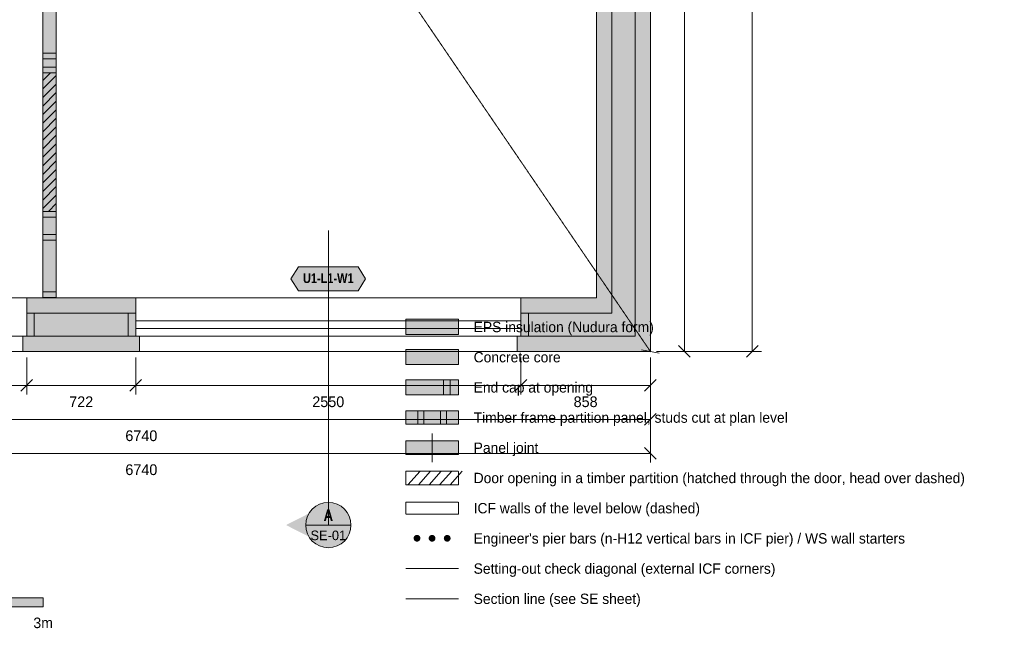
# Model space of a CAD drawing. Header units: millimetres. Extents: x -3480 to 10370, y -1834 to 11182.
# Tile 2 of 4: x 2565 to 9083, y -1834 to 2197. Entities that reach past the tile are written whole.
import ezdxf
from ezdxf.enums import TextEntityAlignment as Align

# ---------------------------------------------------------------- set-up
doc = ezdxf.new("R2010")
doc.units = ezdxf.units.MM
doc.linetypes.add('DASHED', pattern=[1.524, 1.27, -0.254])
for name, color, linetype in [('FILL-C_9E1A1A', 7, 'Continuous'), ('FILL-C_B2B2B5', 7, 'Continuous'), ('FILL-EPS', 7, 'Continuous'), ('FILL-INK', 7, 'Continuous'), ('FILL-RED', 7, 'Continuous'), ('FILL-TEAL_DK', 7, 'Continuous'), ('FILL-TIMBER', 7, 'Continuous'), ('FILL-WHITE', 7, 'Continuous'), ('LINE-C_85297A', 7, 'Continuous'), ('LINE-C_85297A-DASH', 7, 'DASHED'), ('LINE-INK', 7, 'Continuous'), ('LINE-INK-DASH', 7, 'DASHED'), ('LINE-RED', 7, 'Continuous'), ('LINE-RED-DASH', 7, 'DASHED'), ('LINE-STEEL_GREY', 7, 'Continuous'), ('LINE-STEEL_GREY-DASH', 7, 'DASHED'), ('LINE-TEAL_DK', 7, 'Continuous'), ('LINE-TIMBER_DK', 7, 'Continuous'), ('TEXT-INK', 7, 'Continuous'), ('TEXT-RED', 7, 'Continuous'), ('TEXT-TEAL_DK', 7, 'Continuous')]:
    doc.layers.add(name, color=color, linetype=linetype)
doc.styles.add('OpenSansCondensed-Bold', font='OpenSansCondensed-Bold.ttf')

msp = doc.modelspace()

# ---------------------------------------------------------------- hatches: boundary and pattern name
at = {"layer": 'FILL-C_9E1A1A', "true_color": 0x9e1a1a}
h = msp.add_hatch(color=24, dxfattribs=at)
h.dxf.hatch_style = 1
h.paths.add_polyline_path([(5217.5, -1237.5), (5216.7, -1231.7), (5214.5, -1226.2), (5210.9, -1221.6), (5206.3, -1218), (5200.8, -1215.8), (5195, -1215), (5189.2, -1215.8), (5183.8, -1218), (5179.1, -1221.6), (5175.5, -1226.2), (5173.3, -1231.7), (5172.5, -1237.5), (5173.3, -1243.3), (5175.5, -1248.8), (5179.1, -1253.4), (5183.8, -1257), (5189.2, -1259.2), (5195, -1260), (5200.8, -1259.2), (5206.3, -1257), (5210.9, -1253.4), (5214.5, -1248.8), (5216.7, -1243.3)])
h = msp.add_hatch(color=24, dxfattribs=at)
h.dxf.hatch_style = 1
h.paths.add_polyline_path([(5317.5, -1237.5), (5316.7, -1231.7), (5314.5, -1226.2), (5310.9, -1221.6), (5306.2, -1218), (5300.8, -1215.8), (5295, -1215), (5289.2, -1215.8), (5283.8, -1218), (5279.1, -1221.6), (5275.5, -1226.2), (5273.3, -1231.7), (5272.5, -1237.5), (5273.3, -1243.3), (5275.5, -1248.8), (5279.1, -1253.4), (5283.8, -1257), (5289.2, -1259.2), (5295, -1260), (5300.8, -1259.2), (5306.2, -1257), (5310.9, -1253.4), (5314.5, -1248.8), (5316.7, -1243.3)])
h = msp.add_hatch(color=24, dxfattribs=at)
h.dxf.hatch_style = 1
h.paths.add_polyline_path([(5417.5, -1237.5), (5416.7, -1231.7), (5414.5, -1226.2), (5410.9, -1221.6), (5406.2, -1218), (5400.8, -1215.8), (5395, -1215), (5389.2, -1215.8), (5383.8, -1218), (5379.1, -1221.6), (5375.5, -1226.2), (5373.3, -1231.7), (5372.5, -1237.5), (5373.3, -1243.3), (5375.5, -1248.8), (5379.1, -1253.4), (5383.8, -1257), (5389.2, -1259.2), (5395, -1260), (5400.8, -1259.2), (5406.2, -1257), (5410.9, -1253.4), (5414.5, -1248.8), (5416.7, -1243.3)])
at = {"layer": 'FILL-C_B2B2B5', "true_color": 0xb2b2b5}
h = msp.add_hatch(color=253, dxfattribs=at)
h.dxf.hatch_style = 1
h.paths.add_polyline_path([(5433.5, 9788.4), (6638.4, 9788.4), (6638.4, 101.6), (5883, 101.6), (5883, 254), (6486, 254), (6486, 9636), (5433.5, 9636)])
h = msp.add_hatch(color=253, dxfattribs=at)
h.dxf.hatch_style = 1
h.paths.add_polyline_path([(2611.5, 254), (3332.5, 254), (3332.5, 101.6), (2611.5, 101.6)])
h = msp.add_hatch(color=253, dxfattribs=at)
h.dxf.hatch_style = 1
h.paths.add_polyline_path([(5120, -87.5), (5470, -87.5), (5470, 12.5), (5120, 12.5)])
at = {"layer": 'FILL-EPS', "true_color": 0xccffff}
h = msp.add_hatch(color=7, dxfattribs=at)
h.dxf.hatch_style = 1
h.paths.add_polyline_path([(5433.5, 9789.5), (5408.5, 9789.5), (5408.5, 9890), (6740, 9890), (6740, 0), (5858, 0), (5858, 100.5), (5883, 100.5), (5883, 101.6), (6638.4, 101.6), (6638.4, 9788.4), (5433.5, 9788.4)])
h = msp.add_hatch(color=7, dxfattribs=at)
h.dxf.hatch_style = 1
h.paths.add_polyline_path([(6384.4, 9534.4), (5433.5, 9534.4), (5433.5, 9636), (6486, 9636), (6486, 254), (5883, 254), (5883, 355.6), (6384.4, 355.6)])
h = msp.add_hatch(color=7, dxfattribs=at)
h.dxf.hatch_style = 1
h.paths.add_polyline_path([(2611.5, 355.6), (3332.5, 355.6), (3332.5, 254), (2611.5, 254)])
h = msp.add_hatch(color=7, dxfattribs=at)
h.dxf.hatch_style = 1
h.paths.add_polyline_path([(5120, 112.5), (5470, 112.5), (5470, 212.5), (5120, 212.5)])
h = msp.add_hatch(color=7, dxfattribs=at)
h.dxf.hatch_style = 1
h.paths.add_polyline_path([(3357.5, 100.5), (3357.5, 0), (2586.5, 0), (2586.5, 100.5), (2611.5, 100.5), (2611.5, 101.6), (3332.5, 101.6), (3332.5, 100.5)])
h = msp.add_hatch(color=7, dxfattribs=at)
h.dxf.hatch_style = 1
h.paths.add_polyline_path([(5120, -287.5), (5470, -287.5), (5470, -187.5), (5120, -187.5)])
at = {"layer": 'FILL-INK', "true_color": 0x14141a}
h = msp.add_hatch(color=250, dxfattribs=at)
h.dxf.hatch_style = 1
h.paths.add_polyline_path([(1720, -1692.5), (2720, -1692.5), (2720, -1632.5), (1720, -1632.5)])
at = {"layer": 'FILL-RED', "true_color": 0xb81a1f}
h = msp.add_hatch(color=242, dxfattribs=at)
h.dxf.hatch_style = 1
h.paths.add_polyline_path([(4328, -1150), (4608, -1292.5), (4608, -1007.5)])
at = {"layer": 'FILL-TEAL_DK', "true_color": 0x006b5c}
h = msp.add_hatch(color=126, dxfattribs=at)
h.dxf.hatch_style = 1
h.paths.add_polyline_path([(2611, 254.2), (2661, 254.2), (2661, 101.8), (2611, 101.8)])
h = msp.add_hatch(color=126, dxfattribs=at)
h.dxf.hatch_style = 1
h.paths.add_polyline_path([(3282.5, 254.2), (3332.5, 254.2), (3332.5, 101.8), (3282.5, 101.8)])
h = msp.add_hatch(color=126, dxfattribs=at)
h.dxf.hatch_style = 1
h.paths.add_polyline_path([(5882.5, 254.2), (5932.5, 254.2), (5932.5, 101.8), (5882.5, 101.8)])
h = msp.add_hatch(color=126, dxfattribs=at)
h.dxf.hatch_style = 1
h.paths.add_polyline_path([(5370, -287.5), (5415, -287.5), (5415, -187.5), (5370, -187.5)])
at = {"layer": 'FILL-TIMBER', "true_color": 0xeddbb8}
h = msp.add_hatch(color=254, dxfattribs=at)
h.dxf.hatch_style = 1
h.paths.add_polyline_path([(2807, 1974.6), (2807, 1959.6), (2807, 1936.6), (2753.2, 1936.6), (2718, 1936.6), (2718, 1951.6), (2718, 1974.6), (2771.8, 1974.6)])
h = msp.add_hatch(color=254, dxfattribs=at)
h.dxf.hatch_style = 1
h.paths.add_polyline_path([(2807, 1883.5), (2807, 1868.5), (2807, 1845.5), (2753.2, 1845.5), (2718, 1845.5), (2718, 1860.5), (2718, 1883.5), (2771.8, 1883.5)])
h = msp.add_hatch(color=254, dxfattribs=at)
h.dxf.hatch_style = 1
h.paths.add_polyline_path([(2807, 927.5), (2807, 912.5), (2807, 889.5), (2753.2, 889.5), (2718, 889.5), (2718, 904.5), (2718, 927.5), (2771.8, 927.5)])
h = msp.add_hatch(color=254, dxfattribs=at)
h.dxf.hatch_style = 1
h.paths.add_polyline_path([(2807, 774.6), (2807, 759.6), (2807, 736.6), (2753.2, 736.6), (2718, 736.6), (2718, 751.6), (2718, 774.6), (2771.8, 774.6)])
h = msp.add_hatch(color=254, dxfattribs=at)
h.dxf.hatch_style = 1
h.paths.add_polyline_path([(2807, 394), (2807, 379), (2807, 356), (2753.2, 356), (2718, 356), (2718, 371), (2718, 394), (2771.8, 394)])
h = msp.add_hatch(color=254, dxfattribs=at)
h.dxf.hatch_style = 1
h.paths.add_polyline_path([(5200, -482.5), (5240, -482.5), (5240, -392.5), (5200, -392.5)])
h = msp.add_hatch(color=254, dxfattribs=at)
h.dxf.hatch_style = 1
h.paths.add_polyline_path([(5350, -482.5), (5390, -482.5), (5390, -392.5), (5350, -392.5)])
at = {"layer": 'FILL-WHITE', "true_color": 0xfaf5e8}
h = msp.add_hatch(color=7, dxfattribs=at)
h.dxf.hatch_style = 1
h.paths.add_polyline_path([(2718, 1974.6), (2718, 2336.6), (2718, 2351.6), (2718, 2374.6), (2718, 2736.6), (2718, 2751.6), (2718, 2774.6), (2718, 3136.6), (2718, 3151.6), (2718, 3174.6), (2718, 3536.6), (2718, 3551.6), (2718, 3574.6), (2718, 3936.6), (2718, 3951.6), (2718, 3974.6), (2718, 4199.5), (2718, 4214.5), (2718, 4237.5), (2718, 4336.6), (2718, 4351.6), (2718, 4374.6), (2718, 4748.5), (2718, 4763.5), (2718, 4786.5), (2771.8, 4786.5), (2807, 4786.5), (2807, 4771.5), (2807, 4748.5), (2807, 4374.6), (2807, 4359.6), (2807, 4336.6), (2807, 4307.5), (2807, 4279.8), (2807, 4237.5), (2807, 4222.5), (2807, 4199.5), (2807, 3974.6), (2807, 3959.6), (2807, 3936.6), (2807, 3574.6), (2807, 3559.6), (2807, 3536.6), (2807, 3174.6), (2807, 3159.6), (2807, 3136.6), (2807, 2774.6), (2807, 2759.6), (2807, 2736.6), (2807, 2374.6), (2807, 2359.6), (2807, 2336.6), (2807, 1974.6), (2807, 1959.6), (2807, 1936.6), (2807, 1883.5), (2807, 1868.5), (2807, 1845.5), (2753.2, 1845.5), (2718, 1845.5), (2718, 1860.5), (2718, 1883.5), (2718, 1936.6), (2718, 1951.6)])
at = {"layer": 'FILL-WHITE', "true_color": 0xffffff}
h = msp.add_hatch(color=7, dxfattribs=at)
h.dxf.hatch_style = 1
h.paths.add_polyline_path([(2718, 927.5), (2718, 1845.5), (2807, 1845.5), (2807, 927.5)])
at = {"layer": 'FILL-WHITE', "true_color": 0xfaf5e8}
h = msp.add_hatch(color=7, dxfattribs=at)
h.dxf.hatch_style = 1
h.paths.add_polyline_path([(2807, 356), (2753.2, 356), (2718, 356), (2718, 371), (2718, 394), (2718, 736.6), (2718, 751.6), (2718, 774.6), (2718, 889.5), (2718, 904.5), (2718, 927.5), (2771.8, 927.5), (2807, 927.5), (2807, 912.5), (2807, 889.5), (2807, 774.6), (2807, 759.6), (2807, 736.6), (2807, 394), (2807, 379), (2807, 356)])
at = {"layer": 'FILL-WHITE', "true_color": 0xffffff}
h = msp.add_hatch(color=7, dxfattribs=at)
h.dxf.hatch_style = 1
h.paths.add_polyline_path([(4360.4, 480.6), (4410.4, 560.6), (4804.6, 560.6), (4854.6, 480.6), (4804.6, 400.6), (4410.4, 400.6)])
at = {"layer": 'FILL-WHITE', "true_color": 0xfaf5e8}
h = msp.add_hatch(color=7, dxfattribs=at)
h.dxf.hatch_style = 1
h.paths.add_polyline_path([(5120, -482.5), (5470, -482.5), (5470, -392.5), (5120, -392.5)])
h = msp.add_hatch(color=7, dxfattribs=at)
h.dxf.hatch_style = 1
h.paths.add_polyline_path([(5120, -682.5), (5470, -682.5), (5470, -592.5), (5120, -592.5)])
at = {"layer": 'FILL-WHITE', "true_color": 0xffffff}
h = msp.add_hatch(color=7, dxfattribs=at)
h.dxf.hatch_style = 1
h.paths.add_polyline_path([(4758, -1150), (4752.9, -1111.2), (4737.9, -1075), (4714.1, -1043.9), (4683, -1020.1), (4646.8, -1005.1), (4608, -1000), (4569.2, -1005.1), (4533, -1020.1), (4501.9, -1043.9), (4478.1, -1075), (4463.1, -1111.2), (4458, -1150), (4463.1, -1188.8), (4478.1, -1225), (4501.9, -1256.1), (4533, -1279.9), (4569.2, -1294.9), (4608, -1300), (4646.8, -1294.9), (4683, -1279.9), (4714.1, -1256.1), (4737.9, -1225), (4752.9, -1188.8)])

# ---------------------------------------------------------------- linework, layer by layer
at = {"layer": 'LINE-C_85297A', "lineweight": 5}
msp.add_line((6681, 11.2), (6799, -11.2), dxfattribs=at)
at = {"layer": 'LINE-C_85297A-DASH', "lineweight": 5}
for p, q in [((0, 9890), (6740, 0)), ((5120, -1437.5), (5470, -1437.5))]:
    msp.add_line(p, q, dxfattribs=at)
at = {"layer": 'LINE-INK', "lineweight": 5}
for p, q in [((6965, 9890), (6965, 0)), ((7415, 0), (7415, 9890)), ((3332.5, 355.6), (5882.5, 355.6)), ((3332.5, 202.8), (5882.5, 202.8)), ((3332.5, 152.8), (5882.5, 152.8)), ((6926.1, 38.9), (7003.9, -38.9)), ((7376.1, -38.9), (7453.9, 38.9)), ((2611, -40), (2611, -285)), ((3332.5, 0), (5882.5, 0)), ((3332.5, -40), (3332.5, -285)), ((5882.5, -40), (5882.5, -285)), ((6740, -40), (6740, -285)), ((6740, -40), (6740, -510)), ((6740, -40), (6740, -735)), ((6780, 0), (7025, 0)), ((6780, 0), (7475, 0)), ((2649.9, -186.1), (2572.1, -263.9)), ((3371.4, -186.1), (3293.6, -263.9)), ((5921.4, -186.1), (5843.6, -263.9)), ((6778.9, -186.1), (6701.1, -263.9)), ((6740, -225), (0, -225)), ((6740, -450), (0, -450)), ((6778.9, -411.1), (6701.1, -488.9)), ((5295, -732.5), (5295, -542.5)), ((6701.1, -636.1), (6778.9, -713.9)), ((0, -675), (6740, -675))]:
    msp.add_line(p, q, dxfattribs=at)
for points in [[(6384.4, 355.6), (6384.4, 9534.4), (5433.5, 9534.4), (5433.5, 9789.5), (5408.5, 9789.5), (5408.5, 9890), (6740, 9890), (6740, 0), (5858, 0), (5858, 100.5), (5883, 100.5), (5883, 355.6)], [(2807, 356), (2807, 356), (2753.2, 356), (2718, 356), (2718, 356), (2718, 356), (2718, 356), (2718, 371), (2718, 394), (2718, 736.6), (2718, 751.6), (2718, 774.6), (2718, 889.5), (2718, 904.5), (2718, 927.5), (2718, 927.5), (2718, 927.5), (2718, 927.5), (2771.8, 927.5), (2807, 927.5), (2807, 927.5), (2807, 927.5), (2807, 927.5), (2807, 912.5), (2807, 889.5), (2807, 774.6), (2807, 759.6), (2807, 736.6), (2807, 394), (2807, 379), (2807, 356), (2807, 356)], [(3332.5, 100.5), (3357.5, 100.5), (3357.5, 0), (2586.5, 0), (2586.5, 100.5), (2611.5, 100.5), (2611.5, 355.6), (3332.5, 355.6)], [(5120, 112.5), (5470, 112.5), (5470, 212.5), (5120, 212.5)], [(5120, -287.5), (5470, -287.5), (5470, -187.5), (5120, -187.5)], [(5120, -482.5), (5470, -482.5), (5470, -392.5), (5120, -392.5)], [(5120, -682.5), (5470, -682.5), (5470, -592.5), (5120, -592.5)], [(1720, -1692.5), (2720, -1692.5), (2720, -1632.5), (1720, -1632.5)]]:
    msp.add_lwpolyline(points, close=True, dxfattribs=at)
msp.add_lwpolyline([(2807, 2336.6), (2807, 1974.6), (2807, 1959.6), (2807, 1936.6), (2807, 1883.5), (2807, 1868.5), (2807, 1845.5), (2807, 1845.5), (2753.2, 1845.5), (2718, 1845.5), (2718, 1845.5), (2718, 1860.5), (2718, 1883.5), (2718, 1936.6), (2718, 1951.6), (2718, 1974.6), (2718, 2336.6)], dxfattribs=at)
at = {"layer": 'LINE-INK-DASH', "lineweight": 5}
for p, q in [((1541, 355.6), (2611, 355.6)), ((1541, 0), (2611, 0))]:
    msp.add_line(p, q, dxfattribs=at)
for points in [[(2718, 927.5), (2718, 1845.5), (2807, 1845.5), (2807, 927.5)], [(5120, -882.5), (5470, -882.5), (5470, -792.5), (5120, -792.5)]]:
    msp.add_lwpolyline(points, close=True, dxfattribs=at)
at = {"layer": 'LINE-RED', "lineweight": 5}
msp.add_line((4458, -1150), (4758, -1150), dxfattribs=at)
msp.add_circle((4608, -1150), 150, dxfattribs=at)
at = {"layer": 'LINE-RED-DASH', "lineweight": 5}
for p, q in [((4608, -1150), (4608, 800)), ((5120, -1637.5), (5470, -1637.5))]:
    msp.add_line(p, q, dxfattribs=at)
at = {"layer": 'LINE-STEEL_GREY', "lineweight": 5}
for points in [[(5433.5, 9788.4), (6638.4, 9788.4), (6638.4, 101.6), (5883, 101.6), (5883, 254), (6486, 254), (6486, 9636), (5433.5, 9636)], [(2611.5, 254), (3332.5, 254), (3332.5, 101.6), (2611.5, 101.6)], [(5120, -87.5), (5470, -87.5), (5470, 12.5), (5120, 12.5)]]:
    msp.add_lwpolyline(points, close=True, dxfattribs=at)
at = {"layer": 'LINE-STEEL_GREY-DASH', "lineweight": 5}
for points in [[(0, 9890), (-0.8, 9890.8), (0, 9890), (6740, 9890), (6740, 0), (6740.4, -0.4), (6742.3, -2.3), (6740.9, -0.8), (6740.6, -0.6), (6740.3, -0.3), (6740.2, -0.2), (6740, 0), (0, 0)], [(6638.4, 101.6), (6638.4, 9788.4), (101.6, 9788.4), (101.6, 101.6)], [(5120, -1077.5), (5470, -1077.5), (5470, -997.5), (5120, -997.5)]]:
    msp.add_lwpolyline(points, close=True, dxfattribs=at)
at = {"layer": 'LINE-TEAL_DK', "lineweight": 5}
for points in [[(4360.4, 480.6), (4410.4, 560.6), (4804.6, 560.6), (4854.6, 480.6), (4804.6, 400.6), (4410.4, 400.6)], [(2611, 254.2), (2661, 254.2), (2661, 101.8), (2611, 101.8)], [(3282.5, 254.2), (3332.5, 254.2), (3332.5, 101.8), (3282.5, 101.8)], [(5882.5, 254.2), (5932.5, 254.2), (5932.5, 101.8), (5882.5, 101.8)], [(5370, -287.5), (5415, -287.5), (5415, -187.5), (5370, -187.5)]]:
    msp.add_lwpolyline(points, close=True, dxfattribs=at)
at = {"layer": 'LINE-TIMBER_DK', "lineweight": 5}
for p, q in [((2718, 1794.5), (2769, 1845.5)), ((2718, 1738), (2807, 1827)), ((2718, 1681.4), (2807, 1770.4)), ((2718, 1624.8), (2807, 1713.8)), ((2718, 1568.3), (2807, 1657.3)), ((2718, 1511.7), (2807, 1600.7)), ((2718, 1455.1), (2807, 1544.1)), ((2718, 1398.6), (2807, 1487.6)), ((2718, 1342), (2807, 1431)), ((2718, 1285.4), (2807, 1374.4)), ((2718, 1228.9), (2807, 1317.9)), ((2718, 1172.3), (2807, 1261.3)), ((2718, 1115.7), (2807, 1204.7)), ((2718, 1059.2), (2807, 1148.2)), ((2718, 1002.6), (2807, 1091.6)), ((2718, 946), (2807, 1035)), ((2756, 927.5), (2807, 978.5)), ((5135, -882.5), (5215, -792.5)), ((5205, -882.5), (5285, -792.5)), ((5275, -882.5), (5355, -792.5)), ((5345, -882.5), (5425, -792.5)), ((5415, -882.5), (5495, -792.5))]:
    msp.add_line(p, q, dxfattribs=at)
for points in [[(2807, 1974.6), (2807, 1959.6), (2807, 1936.6), (2753.2, 1936.6), (2718, 1936.6), (2718, 1951.6), (2718, 1974.6), (2771.8, 1974.6)], [(2807, 1883.5), (2807, 1868.5), (2807, 1845.5), (2753.2, 1845.5), (2718, 1845.5), (2718, 1860.5), (2718, 1883.5), (2771.8, 1883.5)], [(2807, 927.5), (2807, 912.5), (2807, 889.5), (2753.2, 889.5), (2718, 889.5), (2718, 904.5), (2718, 927.5), (2771.8, 927.5)], [(2807, 774.6), (2807, 759.6), (2807, 736.6), (2753.2, 736.6), (2718, 736.6), (2718, 751.6), (2718, 774.6), (2771.8, 774.6)], [(2807, 394), (2807, 379), (2807, 356), (2753.2, 356), (2718, 356), (2718, 371), (2718, 394), (2771.8, 394)], [(5200, -482.5), (5240, -482.5), (5240, -392.5), (5200, -392.5)], [(5350, -482.5), (5390, -482.5), (5390, -392.5), (5350, -392.5)]]:
    msp.add_lwpolyline(points, close=True, dxfattribs=at)

# ---------------------------------------------------------------- texts
at = {"layer": 'TEXT-INK'}
for s, p in [('EPS insulation (Nudura form)', (5570, 127.5)), ('Concrete core', (5570, -72.5)), ('End cap at opening', (5570, -272.5)), ('Timber frame partition panel, studs cut at plan level', (5570, -472.5)), ('Panel joint', (5570, -672.5)), ('Door opening in a timber partition (hatched through the door, head over dashed)', (5570, -872.5)), ('ICF walls of the level below (dashed)', (5570, -1072.5)), ("Engineer's pier bars (n-H12 vertical bars in ICF pier) / WS wall starters", (5570, -1272.5)), ('Setting-out check diagonal (external ICF corners)', (5570, -1472.5)), ('Section line (see SE sheet)', (5570, -1672.5))]:
    msp.add_text(s, height=68.58, dxfattribs=at).set_placement(p)
for s, height, p in [('722', 71.12, (2971.8, -368.8)), ('2550', 71.12, (4607.5, -368.8)), ('858', 71.12, (6311.2, -368.8)), ('6740', 71.12, (3370, -593.8)), ('6740', 71.12, (3370, -818.8)), ('3m', 69.85, (2720, -1832.5))]:
    msp.add_text(s, height=height, dxfattribs=at).set_placement(p, align=Align.CENTER)
at = {"layer": 'TEXT-RED', "style": 'OpenSansCondensed-Bold'}
msp.add_text('A', height=76.2, dxfattribs=at).set_placement((4608, -1122.5), align=Align.CENTER)
at = {"layer": 'TEXT-RED'}
msp.add_text('SE-01', height=63.5, dxfattribs=at).set_placement((4608, -1250), align=Align.CENTER)
at = {"layer": 'TEXT-TEAL_DK', "style": 'OpenSansCondensed-Bold'}
msp.add_text('U1-L1-W1', height=63.5, dxfattribs=at).set_placement((4607.5, 453.1), align=Align.CENTER)

doc.saveas('drawing.dxf')
